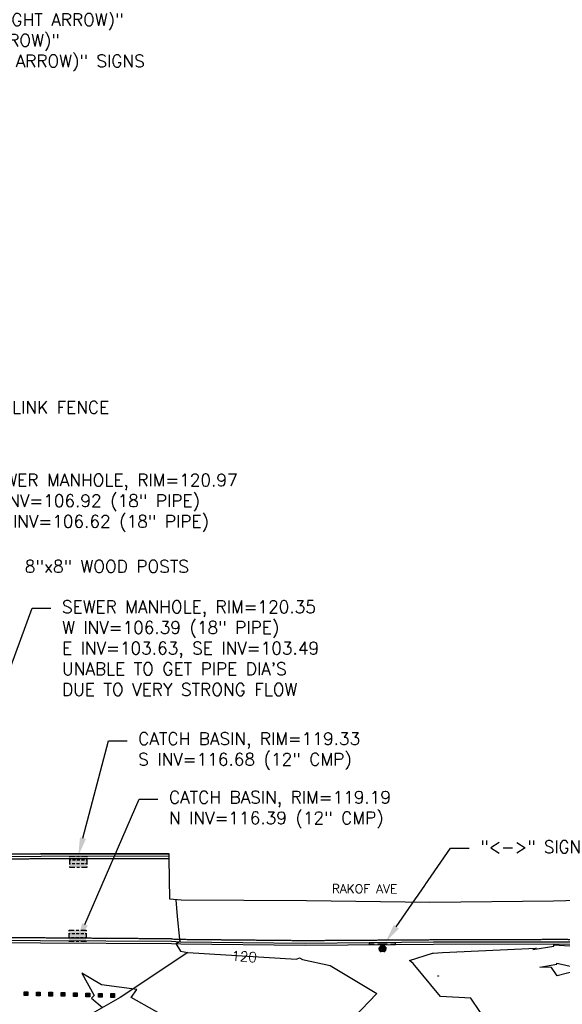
# Model space of a CAD drawing. Header units: feet. Extents: x 351431 to 355879, y 310968 to 329728.
# Tile 197 of 254: x 353212 to 353431, y 325127 to 325524. Entities that reach past the tile are written whole.
import ezdxf

# ---------------------------------------------------------------- set-up
doc = ezdxf.new("R2010")
doc.units = ezdxf.units.FT
doc.header["$MEASUREMENT"] = 0
doc.linetypes.add('D25', pattern=[0.375, 0.25, -0.125])
for name, color, linetype in [('ELTCH-EG1', 253, 'Continuous'), ('ELTCN-EG1', 251, 'Continuous'), ('ELTNB-EG1', 55, 'Continuous'), ('ELTT', 3, 'Continuous'), ('ELYCB-BACK', 5, 'Continuous'), ('ELYCB-FL', 2, 'Continuous'), ('ELYSP', 1, 'D25'), ('ESFS', 153, 'Continuous'), ('ESIP', 41, 'Continuous'), ('ESMask', 155, 'Continuous'), ('ESUD', 5, 'Continuous'), ('ETFS', 6, 'Continuous'), ('ETIF', 4, 'Continuous'), ('ETIP', 4, 'Continuous'), ('ETRC', 2, 'Continuous'), ('ETTC', 252, 'Continuous'), ('ETUD', 4, 'Continuous'), ('ETUS', 2, 'Continuous')]:
    doc.layers.add(name, color=color, linetype=linetype)
doc.styles.add('ANNO-TOPO', font='simplex.shx')
doc.styles.add('L180', font='simplex.shx', dxfattribs={"height": 3.6})
doc.styles.add('L80', font='simplex', dxfattribs={"height": 4})

# ---------------------------------------------------------------- blocks, each defined once
blk = doc.blocks.new('ESIPOST')
blk.add_lwpolyline([(0.03, 0.03), (0.03, -0.03), (-0.03, -0.03), (-0.03, 0.03), (0.03, 0.03)])
at = {"layer": 'ESMask'}
blk.add_solid([(-0.03, -0.03), (-0.03, 0.03), (0.03, -0.03), (0.03, 0.03)], dxfattribs=at)
blk = doc.blocks.new('ESUDCI')
for p, q in [((-0.0684, 0.0831), (-0.0684, 0.0912)), ((-0.0684, 0.0912), (-0.0263, 0.0912)), ((-0.0101, 0.0912), (0.0101, 0.0912)), ((0.0263, 0.0912), (0.0684, 0.0912)), ((0.0684, 0.0912), (0.0684, 0.0831)), ((-0.0684, 0.0243), (-0.0684, 0.0669)), ((-0.0595, 0.0602), (-0.0684, 0.0602)), ((-0.0628, 0.0301), (-0.0684, 0.0301)), ((-0.0684, 0), (-0.0684, 0.0081)), ((-0.0263, 0), (-0.0684, 0)), ((-0.0263, 0.0301), (-0.0499, 0.0301)), ((-0.0231, 0.0602), (-0.0466, 0.0602)), ((0.0101, 0.0301), (-0.0134, 0.0301)), ((0.0134, 0.0602), (-0.0101, 0.0602)), ((0.0101, 0), (-0.0101, 0)), ((0.0466, 0.0301), (0.0231, 0.0301)), ((0.0499, 0.0602), (0.0263, 0.0602)), ((0.0684, 0.0301), (0.0595, 0.0301)), ((0.0684, 0.0602), (0.0628, 0.0602)), ((0.0684, 0.0669), (0.0684, 0.0243)), ((0.0684, 0.0081), (0.0684, 0)), ((0.0684, 0), (0.0263, 0))]:
    blk.add_line(p, q)
at = {"layer": 'ESMask'}
blk.add_solid([(-0.0684, 0), (-0.0684, 0.0912), (0.0684, 0), (0.0684, 0.0912)], dxfattribs=at)
blk = doc.blocks.new('ESIPUBSIGN')
at = {"layer": 'ESMask'}
h = blk.add_hatch(color=256, dxfattribs=at)
edge = h.paths.add_edge_path()
edge.add_arc((0, 0), 0.03, 90, 450)
for p, q in [((-0.03, 0.1047), (-0.0447, 0.1047)), ((-0.0447, 0.1047), (-0.0447, 0.066)), ((-0.03, 0.1047), (-0.03, 0.066)), ((-0.0447, 0.0381), (-0.0447, -0.0393)), ((-0.03, 0.0381), (-0.03, -0.0393)), ((-0.0447, -0.0672), (-0.0447, -0.1059)), ((-0.03, -0.0672), (-0.03, -0.1059)), ((-0.03, -0.1059), (-0.0447, -0.1059))]:
    blk.add_line(p, q)
for start, end in [(144.23142, 216.35632), (17.97024, 107.04945), (253.53828, 340.78828)]:
    blk.add_arc((0, 0), 0.03, start, end)
blk.add_solid([(-0.0447, -0.1059), (-0.03, -0.1059), (-0.0447, 0.1047), (-0.03, 0.1047)], dxfattribs=at)

msp = doc.modelspace()

# ---------------------------------------------------------------- linework, layer by layer
at = {"layer": 'ELTCH-EG1', "elevation": 120, "flags": 128}
for points in [[(353432.58, 325087.55), (353409.18, 325090.01), (353407.93, 325099.54), (353405.95, 325104.03), (353404.84, 325110.93), (353397.43, 325123.62), (353393.73, 325129.11), (353381.57, 325129.72), (353370.54, 325143.01), (353369.03, 325144.19), (353378.33, 325147.21), (353378.63, 325147.27), (353382.41, 325147.48), (353420.17, 325149.22), (353418.76, 325148.64), (353427.26, 325150.02), (353427.31, 325150.5), (353474.7, 325147.65)], [(353275.88, 325118.58), (353256.69, 325129.36), (353259.08, 325132.51), (353244.77, 325134.46), (353236.83, 325139.16), (353241.83, 325130.11), (353240.8, 325129.04), (353245.2, 325125.29)]]:
    msp.add_lwpolyline(points, dxfattribs=at)
at = {"layer": 'ELTCN-EG1', "elevation": 119, "flags": 128}
msp.add_lwpolyline([(353428.54, 325143.22), (353431.57, 325142.55), (353434.36, 325141.79), (353436.89, 325140.18), (353428.55, 325138.04), (353426.32, 325141.36), (353421.6, 325141.59), (353428.48, 325142.71), (353428.54, 325143.22)], dxfattribs=at)
at = {"layer": 'ELTT', "flags": 128}
msp.add_lwpolyline([(353279.54, 325147.51), (353252.36, 325129.27), (353223.11, 325112.59), (353219.14, 325083.42), (353226.72, 325064.22), (353259.83, 325049.37), (353259.08, 325025.12), (353277.82, 325006.05), (353283.89, 324982.34), (353323.73, 324989.61), (353361.14, 325014.68), (353406.72, 325018.92), (353389.52, 325052.15), (353423.23, 325071.44)], dxfattribs=at)
at = {"layer": 'ELYCB-BACK', "flags": 128}
for points in [[(353089.54, 325568.96), (353089.73, 325518.83), (353090.23, 325468.07), (353090.34, 325413.43), (353090.59, 325389.29, 0.032577), (353092.98, 325361.71), (353100.59, 325315.49), (353109.5, 325263.85), (353118.67, 325210.73), (353122.18, 325191.09, 0.374189), (353169.5, 325151.53), (353220.11, 325151.31), (353272.97, 325151.17)], [(353122.45, 325568.41), (353122.99, 325518.26), (353123.14, 325468.08), (353123.46, 325414.1), (353123.76, 325391.89, 0.0339), (353126.51, 325360.9), (353133.61, 325318.83), (353141.94, 325267.71), (353150.5, 325217.93), (353153.98, 325196.79, 0.3581), (353164.85, 325187.09), (353220.23, 325187.24), (353272.07, 325187.29)]]:
    msp.add_lwpolyline(points, format="xyb", dxfattribs=at)
msp.add_lwpolyline([(353272.97, 325151.17), (353276.74, 325150.96), (353326.89, 325150.41), (353378.7, 325150.79), (353427.1, 325150.97), (353476.21, 325150.82), (353527.51, 325150.86), (353576.24, 325151)], dxfattribs=at)
at = {"layer": 'ELYCB-FL', "flags": 128}
for points in [[(353090.47, 325568.84), (353090.78, 325518.68), (353091.18, 325468.08), (353091.39, 325413.39), (353091.48, 325389.31, 0.033765), (353094.07, 325361.91), (353101.62, 325315.72), (353110.48, 325264.17), (353119.69, 325210.95), (353123.21, 325191.32, 0.374203), (353169.61, 325152.44), (353219.99, 325152.31), (353273.05, 325152.03)], [(353121.41, 325568.44), (353121.88, 325518.17), (353122.08, 325467.91), (353122.46, 325414.05), (353122.81, 325391.93, 0.032339), (353125.42, 325360.66), (353132.6, 325318.71), (353140.89, 325267.44), (353149.53, 325217.66), (353152.97, 325196.62, 0.371258), (353164.72, 325185.97), (353220.37, 325186.39), (353272.14, 325186.48)]]:
    msp.add_lwpolyline(points, format="xyb", dxfattribs=at)
msp.add_lwpolyline([(353273.05, 325152.03), (353276.63, 325151.83), (353326.95, 325151.29), (353378.68, 325151.75), (353427.15, 325151.79), (353476.16, 325151.73), (353527.48, 325151.62), (353576.26, 325151.87)], dxfattribs=at)
at = {"layer": 'ELYSP', "flags": 128}
for points in [[(353134.15, 326280.75, 0.469528), (353116.38, 326266.81), (353116.66, 326219.29), (353116.85, 326177.8), (353117.22, 326133.65), (353117.44, 326081.19), (353117.83, 326031.13), (353117.97, 325979.18), (353118.47, 325930.79), (353118.6, 325880.83), (353118.98, 325828.97), (353119.16, 325782.04), (353119.49, 325731.35), (353119.7, 325683.66), (353120.29, 325618.92), (353120.37, 325568.46), (353120.85, 325518.11), (353121.07, 325467.79), (353121.44, 325414.03), (353121.87, 325391.92, 0.02866), (353124.46, 325360.58), (353131.72, 325318.55), (353139.93, 325267.26), (353148.59, 325217.49), (353151.92, 325196.5, 0.358187), (353164.88, 325184.94), (353220.49, 325185.37), (353272.06, 325185.41)], [(353272.95, 325152.96), (353219.97, 325153.34), (353169.57, 325153.55, -0.376825), (353124.11, 325191.52), (353120.74, 325211.09), (353111.32, 325264.47), (353102.69, 325315.94), (353094.98, 325362, -0.032093), (353092.56, 325389.37), (353092.45, 325413.39), (353092.03, 325468.16), (353091.8, 325518.76), (353091.59, 325568.94), (353091.27, 325619.53), (353090.97, 325684.29), (353090.69, 325732.05), (353090.38, 325782.2), (353090.21, 325828.91), (353089.86, 325881.42), (353089.49, 325930.95), (353089.22, 325979.93), (353089.01, 326030.11), (353088.56, 326081.64), (353088.3, 326133.54), (353088.04, 326177.19), (353087.74, 326218.6), (353087.56, 326251.03), (353087.38, 326253.61), (353087.11, 326256.31), (353086.91, 326257.87), (353086.66, 326259.51), (353086.36, 326261.17), (353086, 326262.83), (353085.58, 326264.44), (353085.1, 326265.95), (353084.54, 326267.32), (353084.09, 326268.23), (353083.61, 326269.08), (353083.1, 326269.87), (353082.56, 326270.62), (353081.98, 326271.32), (353081.37, 326271.98), (353080.72, 326272.61), (353080.04, 326273.21), (353079.32, 326273.79), (353078.57, 326274.36), (353076.95, 326275.45), (353076.09, 326275.99), (353075.3, 326276.45), (353074.52, 326276.86), (353073.74, 326277.23), (353072.97, 326277.54), (353072.2, 326277.82), (353071.42, 326278.06), (353070.64, 326278.27), (353069.84, 326278.44), (353068.19, 326278.72), (353066.45, 326278.92), (353065.53, 326279.01), (353063.36, 326279.16), (353061.33, 326279.21), (353059.37, 326279.16), (353058.4, 326279.1), (353057.43, 326279), (353056.46, 326278.87), (353055.47, 326278.71), (353053.42, 326278.29), (353052.34, 326278.03), (353051.29, 326277.75), (353050.29, 326277.44), (353049.33, 326277.12), (353048.41, 326276.78), (353047.51, 326276.42), (353045.78, 326275.62), (353044.07, 326274.72), (353042.34, 326273.72), (353040.52, 326272.59), (353038.94, 326271.54), (353037.51, 326270.49), (353036.19, 326269.41), (353034.94, 326268.28), (353033.7, 326267.06), (353031.78, 326265.03), (353030.91, 326264.03), (353030.16, 326263.06), (353029.49, 326262.08), (353028.87, 326261.08), (353028.29, 326260.02), (353027.41, 326258.28), (353026.72, 326256.8), (353026.12, 326255.39), (353025.58, 326254.03), (353025.09, 326252.66), (353024.64, 326251.23), (353023.99, 326248.91), (353023.61, 326247.2), (353023.27, 326245.31), (353022.99, 326243.43), (353022.52, 326239.59), (353022.11, 326233.06), (353022.11, 326187.49), (353022.01, 326176.58), (353020.84, 326143.82), (353017.37, 326085.64), (353016.86, 326077.92), (353015.74, 326059.97), (353015.16, 326049.61), (353014.67, 326039.64), (353014.48, 326035.1), (353014.19, 326027.05), (353013.97, 326019.54), (353013.81, 326012.32), (353013.69, 326005.16), (353013.62, 325997.82), (353013.58, 325985.95), (353013.59, 325978.06), (353013.64, 325970.7), (353013.74, 325963.64), (353013.88, 325956.63), (353014.06, 325949.45), (353014.4, 325937.84), (353014.67, 325930.65), (353015.04, 325922.78), (353015.81, 325908.04), (353016.33, 325899.2), (353019.69, 325851.5), (353023.23, 325802.32), (353026.68, 325754.65), (353030.15, 325706), (353033.41, 325658.17), (353037.01, 325608.95), (353040.4, 325561.45), (353042.91, 325535.16, 0.019462), (353061.1, 325414.39), (353062.36, 325408.69), (353066.36, 325398.83), (353067.6, 325399.45), (353068.03, 325389.12), (353074.65, 325351.4), (353083.98, 325302.13), (353092.92, 325254.03), (353101.88, 325205.05), (353111.6, 325155.23), (353116.49, 325135.36), (353124.98, 325109.47), (353131.32, 325088.61), (353135.55, 325053.36), (353139.71, 325031.52), (353135.87, 325030.8), (353136.94, 325024.42), (353143.89, 324987.19), (353149.4, 324957.62), (353151.1, 324948.04), (353155.07, 324948.57), (353164.89, 324900.22), (353171.6, 324868.47), (353179.21, 324822.85), (353182.6, 324799.05), (353188.74, 324752.1), (353194.19, 324706.13), (353202.77, 324660.04), (353211.35, 324613.47), (353219.83, 324567.66), (353229.09, 324516.78), (353238.16, 324466.07), (353247.13, 324416.94), (353256.74, 324365.33), (353264.81, 324348.73), (353281.74, 324336.34), (353301.61, 324329.39), (353315.74, 324328.16), (353325.56, 324327.36), (353373.13, 324327.64), (353419.8, 324328.34), (353465.96, 324329.39), (353510.93, 324331.48), (353556.13, 324333.23), (353605.22, 324330.83), (353631.76, 324326.11), (353664.99, 324308.46), (353702.61, 324279.12), (353737.46, 324247.99)]]:
    msp.add_lwpolyline(points, format="xyb", dxfattribs=at)
msp.add_lwpolyline([(353272.95, 325152.96), (353276.53, 325152.81), (353326.82, 325152.33), (353378.4, 325152.66), (353427.24, 325152.8), (353476.23, 325152.68), (353527.52, 325152.71), (353576.24, 325152.86)], dxfattribs=at)
at = {"layer": 'ETFS', "linetype": 'ByBlock', "lineweight": -2}
msp.add_line((353385.57, 325189.61), (353393.07, 325189.61), dxfattribs=at)
at = {"layer": 'ETFS'}
msp.add_solid([(353364.72, 325157.14), (353359.43, 325151.68), (353362.66, 325158.56)], dxfattribs=at)
at = {"layer": 'ETUD', "linetype": 'ByBlock', "lineweight": -2}
for p, q in [((353247.58, 325232.92), (353255.08, 325232.92)), ((353260, 325209.28), (353267.5, 325209.28))]:
    msp.add_line(p, q, dxfattribs=at)
for points in [[(353237.29, 325193.62), (353247.58, 325232.92)], [(353238.1, 325158.82), (353260, 325209.28)]]:
    msp.add_lwpolyline(points, dxfattribs=at)
at = {"layer": 'ETUD'}
for points in [[(353238.5, 325193.3), (353235.39, 325186.36), (353236.08, 325193.94)], [(353239.24, 325158.33), (353235.11, 325151.94), (353236.95, 325159.32)]]:
    msp.add_solid(points, dxfattribs=at)
at = {"layer": 'ETUS', "linetype": 'ByBlock', "lineweight": -2}
msp.add_line((353216.84, 325286.44), (353224.34, 325286.44), dxfattribs=at)
msp.add_lwpolyline([(353169.44, 325157.33), (353216.84, 325286.44)], dxfattribs=at)

# ---------------------------------------------------------------- block references
at = {"layer": 'ESFS', "xscale": 50.00000000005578, "yscale": 50.00000000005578, "zscale": 50.00000000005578, "rotation": 269.6793581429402}
msp.add_blockref('ESIPUBSIGN', (353358.17, 325149.15), dxfattribs=at)
at = {"layer": 'ESIP'}
for p, xscale, yscale, zscale in [((353380.64, 325138), 4.166666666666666, 4.166666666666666, 4.166666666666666), ((353214.27, 325130.87), 25, 25, 25), ((353219.27, 325130.76), 25, 25, 25), ((353224.27, 325130.66), 25, 25, 25), ((353229.27, 325130.55), 25, 25, 25), ((353234.27, 325130.44), 25, 25, 25), ((353239.27, 325130.33), 25, 25, 25), ((353244.27, 325130.23), 25, 25, 25), ((353249.26, 325130.12), 25, 25, 25)]:
    msp.add_blockref('ESIPOST', p, dxfattribs=dict(at, xscale=xscale, yscale=yscale, zscale=zscale))
at = {"layer": 'ESUD', "xscale": 50, "yscale": 50, "zscale": 50, "rotation": 180}
msp.add_blockref('ESUDCI', (353235.39, 325186.36), dxfattribs=at)
at = {"layer": 'ESUD', "xscale": 50, "yscale": 50, "zscale": 50}
msp.add_blockref('ESUDCI', (353235.11, 325151.94), dxfattribs=at)

# ---------------------------------------------------------------- texts
at = {"layer": 'ETFS', "char_height": 5, "attachment_point": 1, "style": 'ANNO-TOPO'}
for s, insert in [('"TUDOR STREET (RIGHT ARROW)"\\P"AIRPORT (LEFT ARROW)" \\P"TROOPERS (RIGHT ARROW)" SIGNS', (353143.28, 325526.36)), ('"<->" SIGN', (353397.57, 325192.61))]:
    msp.add_mtext(s, dxfattribs=dict(at, insert=insert))
at = {"layer": 'ETIF', "insert": (353175.86, 325369.95), "char_height": 5, "attachment_point": 1, "style": 'ANNO-TOPO'}
msp.add_mtext("6' CHAIN LINK FENCE", dxfattribs=at)
at = {"layer": 'ETIP', "insert": (353213.84, 325305.76), "char_height": 5, "attachment_point": 1, "style": 'ANNO-TOPO'}
msp.add_mtext('8"x8" WOOD POSTS', dxfattribs=at)
at = {"layer": 'ETUD', "char_height": 5, "attachment_point": 1, "style": 'ANNO-TOPO'}
for s, insert in [('CATCH BASIN, RIM=119.33\\PS INV=116.68 (12" CMP)', (353259.58, 325236.25)), ('CATCH BASIN, RIM=119.19\\PN INV=116.39 (12" CMP)', (353272, 325212.61))]:
    msp.add_mtext(s, dxfattribs=dict(at, insert=insert))
at = {"layer": 'ETUS', "char_height": 5, "attachment_point": 1, "style": 'ANNO-TOPO'}
for s, insert in [('SEWER MANHOLE, RIM=120.97\\PN INV=106.92 (18" PIPE)\\PSE INV=106.62 (18" PIPE) ', (353197.26, 325340.58)), ('SEWER MANHOLE, RIM=120.35\\PW INV=106.39 (18" PIPE)\\PE INV=103.63, SE INV=103.49\\PUNABLE TO GET PIPE DIA\'S\\PDUE TO VERY STRONG FLOW ', (353228.84, 325289.44))]:
    msp.add_mtext(s, dxfattribs=dict(at, insert=insert))

# ---------------------------------------------------------------- next in the draw order: texts
at = {"layer": 'ETRC', "insert": (353337.7, 325174.99), "char_height": 3.6, "width": 35.8758, "attachment_point": 1, "rotation": 359.8994, "style": 'L180', "bg_fill": 3, "box_fill_scale": 1.5, "bg_fill_color": 256, "bg_fill_true_color": 13158600, "bg_fill_transparency": 16324528}
msp.add_mtext('RAKOF AVE', dxfattribs=at)
at = {"layer": 'ETTC', "insert": (353302.34, 325145.84, 120), "char_height": 4, "attachment_point": 5, "rotation": 356.0107, "style": 'L80', "bg_fill": 3, "box_fill_scale": 1.2, "bg_fill_color": 256, "bg_fill_transparency": 7020144}
msp.add_mtext('{120}', dxfattribs=at)

# ---------------------------------------------------------------- next in the draw order: linework, layer by layer
at = {"layer": 'ELTCH-EG1', "elevation": 120, "flags": 128}
msp.add_lwpolyline([(353274.73, 325168.75), (353275.29, 325162.05), (353276.2, 325152.82), (353276.22, 325152.74), (353276.56, 325151.83), (353276.49, 325151.8), (353274.81, 325151.07), (353276.63, 325148.01), (353279.54, 325147.51), (353310.33, 325145.53), (353323.43, 325144.85), (353324.69, 325145.34), (353325.86, 325144.59), (353337.01, 325142.27), (353355.87, 325130.95), (353346.48, 325121.07)], dxfattribs=at)
at = {"layer": 'ELTNB-EG1'}
msp.add_polyline3d([(353476.99, 325169.59, 120.62), (353427.12, 325168.13, 120.38), (353377.26, 325167.61, 120.39), (353327.49, 325168.32, 120.41), (353276.96, 325168.53, 120.17), (353272.37, 325168.99, 119.82), (353272.06, 325185.41, 119.65), (353272.14, 325186.48, 119.66), (353272.07, 325187.29, 119.88), (353220.23, 325187.24, 119.56), (353164.85, 325187.09, 119.75)], dxfattribs=at)
at = {"layer": 'ETFS', "linetype": 'ByBlock', "lineweight": -2}
msp.add_lwpolyline([(353363.69, 325157.85), (353385.57, 325189.61)], dxfattribs=at)

doc.saveas('drawing.dxf')
